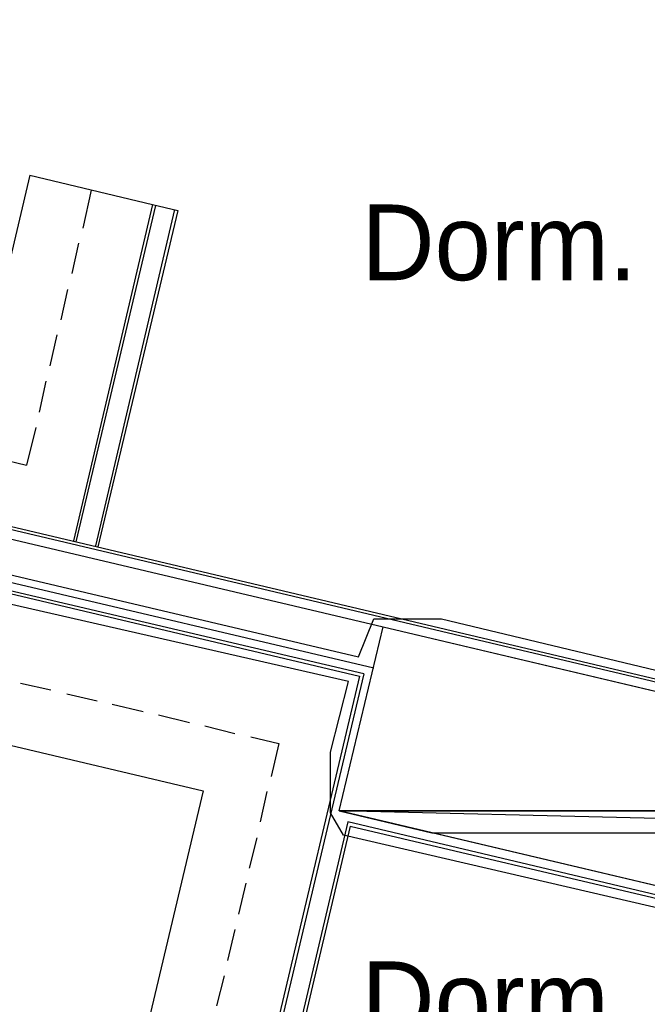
# Model space of a CAD drawing. Header units: feet. Extents: x -79 to 198, y -22 to 181.
# Tile 240 of 256: x 116 to 126, y 106 to 122. Entities that reach past the tile are written whole.
import ezdxf
from ezdxf.enums import TextEntityAlignment as Align

# ---------------------------------------------------------------- set-up
doc = ezdxf.new("R2010")
doc.units = ezdxf.units.FT
for name, color, linetype in [('A-AREA-UNIDAD', 30, 'CONTINUOUS'), ('A-LINEA', 7, 'CONTINUOUS'), ('A-MURO-CONCRETO', 8, 'CONTINUOUS'), ('A-NOMBRE-ESPACIO', 2, 'CONTINUOUS')]:
    doc.layers.add(name, color=color, linetype=linetype)

msp = doc.modelspace()

# ---------------------------------------------------------------- linework, layer by layer
at = {"layer": 'A-AREA-UNIDAD'}
for points in [[(99.648, 122.6133), (99.648, 121.6533), (99.04, 121.1378), (98.4, 118.0444), (98.8, 117.4578), (99.552, 117.2978), (99.68, 116.8889), (104.96, 115.7333), (105.072, 115.4133), (106.432, 115.0933), (106.72, 116.0533), (107.68, 116.0533), (114.448, 114.4533), (114.608, 113.4933), (121.76, 111.8044), (122, 112.4089), (123.072, 112.4089), (131.392, 110.4178), (132.4, 110.3644), (132.448, 109.9733), (135.808, 109.2089), (136.08, 108.9244), (143.232, 107.3244)], [(143.008, 106.7378), (135.92, 108.3733), (135.28, 105.7244), (134.272, 105.6889), (134.16, 106.0444), (121.52, 108.9778), (121.312, 109.3333), (121.312, 110.2933), (121.6, 111.4133), (114.608, 113.0133)]]:
    msp.add_lwpolyline(points, dxfattribs=at)
at = {"layer": 'A-LINEA'}
for p, q in [((116.5467, 119.4444), (115.7467, 116.0444)), ((116.5467, 119.4444), (118.4933, 118.9778)), ((117.52, 119.2044), (117.3867, 118.6044)), ((118.4933, 118.9778), (117.24, 113.6444)), ((118.4933, 118.9778), (117.24, 113.6444)), ((117.28, 113.6311), (118.5467, 118.9644)), ((118.4933, 118.9778), (118.8933, 118.8844)), ((118.84, 118.8978), (117.5867, 113.5644)), ((118.8933, 118.8844), (117.6267, 113.5511)), ((117.32, 118.3644), (117.2133, 117.8844)), ((117.1467, 117.6311), (117.04, 117.1511)), ((116.9733, 116.9111), (116.8667, 116.4178)), ((131.5333, 110.2044), (105.44, 116.3778)), ((105.5067, 116.4178), (131.5333, 110.2578)), ((116.8, 116.1778), (116.6933, 115.6844)), ((116.64, 115.4444), (116.4933, 114.8444)), ((116.0533, 114.9511), (116.4933, 114.8444)), ((114.5733, 114.0711), (122.1467, 112.2844)), ((114.4133, 113.4178), (122, 111.6311)), ((121.84, 111.5378), (114.52, 113.2578)), ((114.56, 113.2044), (121.7733, 111.4978)), ((121.7733, 111.4978), (118.92, 99.4444)), ((121.84, 111.5378), (118.96, 99.3778)), ((116.4, 111.3911), (116.88, 111.2844)), ((117.1333, 111.2178), (117.6133, 111.1111)), ((117.8533, 111.0578), (118.3467, 110.9378)), ((114.0267, 110.9244), (119.2933, 109.6844)), ((118.5867, 110.8844), (119.08, 110.7644)), ((119.32, 110.7111), (119.8, 110.5911)), ((120.0533, 110.5378), (120.4933, 110.4311)), ((120.4933, 110.4311), (120.3733, 109.9111)), ((119.2933, 109.6844), (116.9733, 99.8978)), ((120.3067, 109.6711), (120.2, 109.1911)), ((121.5867, 109.1911), (119.1867, 99.0178)), ((121.6267, 109.1244), (119.2267, 98.9511)), ((134.4267, 106.1511), (121.5867, 109.1911)), ((121.6267, 109.1244), (134.4133, 106.0978)), ((120.1467, 108.9378), (120.0267, 108.4578)), ((119.9733, 108.2178), (119.8533, 107.7244)), ((119.8, 107.4844), (119.68, 106.9911)), ((119.6267, 106.7511), (119.5067, 106.2711))]:
    msp.add_line(p, q, dxfattribs=at)
msp.add_lwpolyline([(121.4533, 109.3644), (122.1467, 112.2844), (135.96, 109.0178), (135.2667, 106.0978), (121.4533, 109.3644)], dxfattribs=at)
at = {"layer": 'A-MURO-CONCRETO'}
for points in [[(122.1467, 112.2844), (134.4933, 109.3644), (121.4533, 109.3644), (122.1467, 112.2844), (122.1467, 112.2844)], [(121.4533, 109.3644), (122.92, 109.0178), (135.96, 109.0178), (121.4533, 109.3644)], [(121.4533, 109.3644), (134.4933, 109.3644), (135.96, 109.0178), (121.4533, 109.3644), (121.4533, 109.3644)], [(122.92, 109.0178), (135.96, 109.0178), (135.2667, 106.0978), (122.92, 109.0178), (122.92, 109.0178)]]:
    msp.add_lwpolyline(points, dxfattribs=at)

# ---------------------------------------------------------------- texts
at = {"layer": 'A-NOMBRE-ESPACIO'}
for p in [(127.2, 117.7778), (127.2, 105.7778)]:
    msp.add_text('Dorm. principal', height=1.2, dxfattribs=at).set_placement(p, align=Align.CENTER)

doc.saveas('drawing.dxf')
